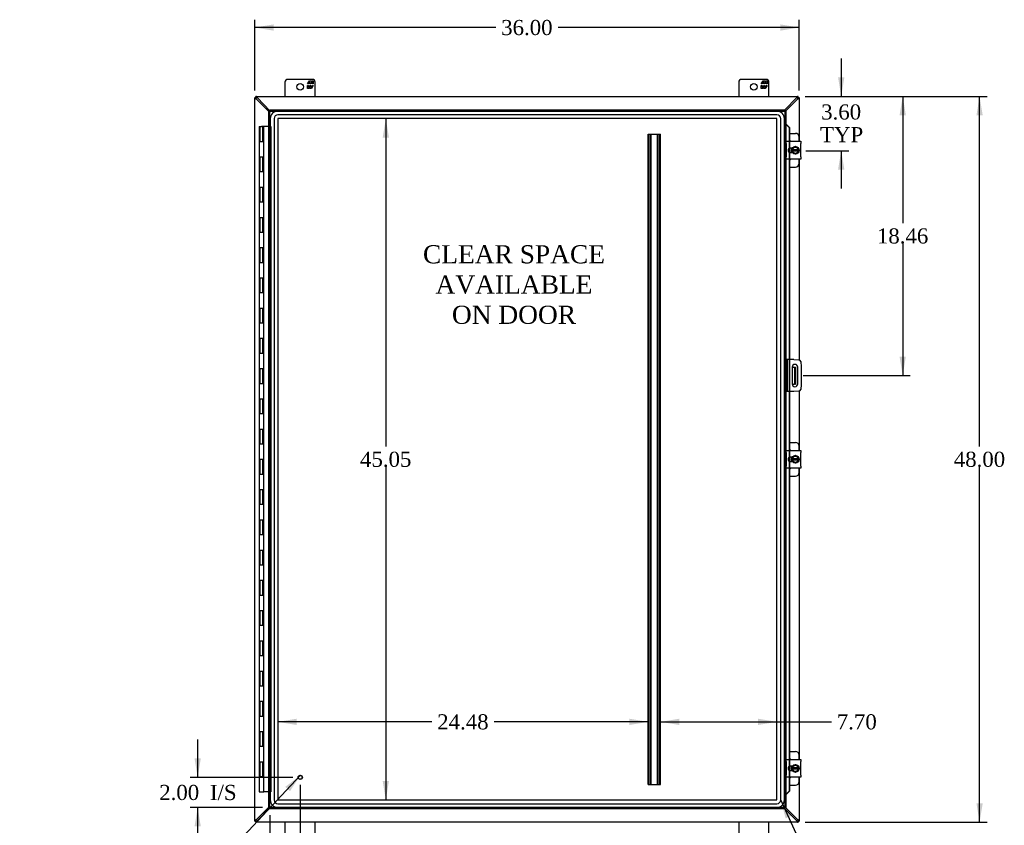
# Model space of a CAD drawing. Header units: inches. Extents: x 18 to 235, y 8 to 157.
# Tile 3 of 9: x 58 to 123, y 56 to 109. Entities that reach past the tile are written whole.
import ezdxf
from ezdxf.enums import TextEntityAlignment as Align

# ---------------------------------------------------------------- set-up
doc = ezdxf.new("R2010")
doc.units = ezdxf.units.IN
doc.header["$MEASUREMENT"] = 0
for name, color, linetype in [('COM40153-1', 7, 'CONTINUOUS'), ('COM40153-2', 7, 'CONTINUOUS'), ('COM42667', 7, 'CONTINUOUS'), ('COM42780', 7, 'CONTINUOUS'), ('COM48463', 7, 'CONTINUOUS'), ('COM53845-3', 7, 'CONTINUOUS'), ('COM70219', 7, 'CONTINUOUS'), ('COM70236-3', 7, 'CONTINUOUS'), ('COM71782-4', 7, 'CONTINUOUS'), ('DEFAULT', 7, 'CONTINUOUS'), ('FET07710', 7, 'CONTINUOUS'), ('HNG10620-44B', 7, 'CONTINUOUS'), ('HNG10620-44C', 7, 'CONTINUOUS'), ('SCC19011', 7, 'CONTINUOUS'), ('SPR20265', 7, 'CONTINUOUS'), ('STD21878', 7, 'CONTINUOUS'), ('WAF25035', 7, 'CONTINUOUS')]:
    doc.layers.add(name, color=color, linetype=linetype)
doc.styles.add('SEACAD_TIMES_NEW_ROMAN', font='times.ttf')

# ---------------------------------------------------------------- blocks, each defined once
blk = doc.blocks.new('SEANNOT_GROUP2')
at = {"layer": 'DEFAULT', "linetype": 'Continuous'}
blk.add_hatch(color=136, dxfattribs=at).paths.add_polyline_path([(76.254, 58.067), (76.956, 59.122), (75.95, 58.352)])
at = {"layer": 'DEFAULT', "color": 136, "linetype": 'Continuous'}
blk.add_line((69.75, 51.417), (69.25, 51.417), dxfattribs=at)
blk.add_lwpolyline([(69.75, 51.417), (76.956, 59.122)], dxfattribs=at)
at = {"layer": 'DEFAULT', "color": 136, "linetype": 'Continuous', "style": 'SEACAD_TIMES_NEW_ROMAN'}
for s, p in [('GROUND STUD', (58.308, 51.917)), ('DOOR', (58.308, 50.417))]:
    blk.add_text(s, height=1, dxfattribs=at).set_placement(p, align=Align.TOP_LEFT)
blk = doc.blocks.new('SEANNOT_GROUP3')
at = {"layer": 'DEFAULT', "linetype": 'Continuous'}
blk.add_hatch(color=136, dxfattribs=at).paths.add_polyline_path([(109.41, 56.437), (108.702, 57.488), (109.031, 56.264)])
at = {"layer": 'DEFAULT', "color": 136, "linetype": 'Continuous'}
blk.add_line((111.526, 51.293), (112.026, 51.293), dxfattribs=at)
blk.add_lwpolyline([(111.526, 51.293), (108.702, 57.488)], dxfattribs=at)
at = {"layer": 'DEFAULT', "color": 136, "linetype": 'Continuous', "style": 'SEACAD_TIMES_NEW_ROMAN'}
blk.add_text('GASKET', height=1, dxfattribs=at).set_placement((112.376, 51.793), align=Align.TOP_LEFT)
blk = doc.blocks.new('GDIMGGROUP')
at = {"layer": 'DEFAULT', "linetype": 'Continuous'}
for points in [[(122.058, 102.764), (121.85, 104.014), (121.642, 102.764)], [(122.058, 57.264), (121.642, 57.264), (121.85, 56.014)]]:
    blk.add_hatch(color=136, dxfattribs=at).paths.add_polyline_path(points)
at = {"layer": 'DEFAULT', "color": 136, "linetype": 'Continuous'}
for p, q in [((110.324, 104.014), (122.35, 104.014)), ((121.85, 80.864), (121.85, 104.014)), ((121.85, 56.014), (121.85, 79.514)), ((110.324, 56.014), (122.35, 56.014))]:
    blk.add_line(p, q, dxfattribs=at)
at = {"layer": 'DEFAULT', "color": 136, "linetype": 'Continuous', "style": 'SEACAD_TIMES_NEW_ROMAN'}
blk.add_text('48.00', height=1, dxfattribs=at).set_placement((120.144, 80.514), align=Align.TOP_LEFT)
blk = doc.blocks.new('GDIMGGROUP1')
at = {"layer": 'DEFAULT', "linetype": 'Continuous'}
for points in [[(69.946, 60.233), (70.154, 58.983), (70.363, 60.233)], [(69.946, 55.733), (70.363, 55.733), (70.154, 56.983)]]:
    blk.add_hatch(color=136, dxfattribs=at).paths.add_polyline_path(points)
at = {"layer": 'DEFAULT', "color": 136, "linetype": 'Continuous'}
for p, q in [((70.154, 58.983), (70.154, 61.483)), ((76.435, 58.983), (69.654, 58.983)), ((74.435, 56.983), (69.654, 56.983)), ((70.154, 54.483), (70.154, 56.983))]:
    blk.add_line(p, q, dxfattribs=at)
at = {"layer": 'DEFAULT', "color": 136, "linetype": 'Continuous', "style": 'SEACAD_TIMES_NEW_ROMAN'}
for s, p in [('2.00', (67.612, 58.483)), ('I/S', (70.966, 58.483))]:
    blk.add_text(s, height=1, dxfattribs=at).set_placement(p, align=Align.TOP_LEFT)
blk = doc.blocks.new('GDIMGGROUP9')
at = {"layer": 'DEFAULT', "linetype": 'Continuous'}
for points in [[(112.912, 105.264), (112.495, 105.264), (112.703, 104.014)], [(112.912, 99.168), (112.703, 100.418), (112.495, 99.168)]]:
    blk.add_hatch(color=136, dxfattribs=at).paths.add_polyline_path(points)
at = {"layer": 'DEFAULT', "color": 136, "linetype": 'Continuous'}
for p, q in [((112.703, 106.514), (112.703, 104.014)), ((110.324, 104.014), (113.203, 104.014)), ((110.357, 100.418), (113.203, 100.418)), ((112.703, 100.418), (112.703, 97.918))]:
    blk.add_line(p, q, dxfattribs=at)
at = {"layer": 'DEFAULT', "color": 136, "linetype": 'Continuous', "style": 'SEACAD_TIMES_NEW_ROMAN'}
for s, p in [('3.60', (111.376, 103.482)), ('TYP', (111.305, 101.982))]:
    blk.add_text(s, height=1, dxfattribs=at).set_placement(p, align=Align.TOP_LEFT)
blk = doc.blocks.new('GDIMGGROUP10')
at = {"layer": 'DEFAULT', "linetype": 'Continuous'}
for points in [[(116.976, 102.764), (116.767, 104.014), (116.559, 102.764)], [(116.976, 86.804), (116.559, 86.804), (116.767, 85.554)]]:
    blk.add_hatch(color=136, dxfattribs=at).paths.add_polyline_path(points)
at = {"layer": 'DEFAULT', "color": 136, "linetype": 'Continuous'}
for p, q in [((110.324, 104.014), (117.267, 104.014)), ((116.767, 104.014), (116.767, 95.634)), ((116.767, 94.284), (116.767, 85.554)), ((110.176, 85.554), (117.267, 85.554))]:
    blk.add_line(p, q, dxfattribs=at)
at = {"layer": 'DEFAULT', "color": 136, "linetype": 'Continuous', "style": 'SEACAD_TIMES_NEW_ROMAN'}
blk.add_text('18.46', height=1, dxfattribs=at).set_placement((115.061, 95.284), align=Align.TOP_LEFT)
blk = doc.blocks.new('GDIMGGROUP15')
at = {"layer": 'DEFAULT', "linetype": 'Continuous'}
for points in [[(76.185, 52.881), (76.185, 53.298), (74.935, 53.089)], [(75.685, 52.881), (76.935, 53.089), (75.685, 53.298)]]:
    blk.add_hatch(color=136, dxfattribs=at).paths.add_polyline_path(points)
at = {"layer": 'DEFAULT', "color": 136, "linetype": 'Continuous'}
for p, q in [((76.935, 58.483), (76.935, 52.589)), ((74.935, 56.483), (74.935, 52.589)), ((74.935, 53.089), (78.526, 53.089)), ((78.526, 53.089), (79.026, 53.089))]:
    blk.add_line(p, q, dxfattribs=at)
at = {"layer": 'DEFAULT', "color": 136, "linetype": 'Continuous', "style": 'SEACAD_TIMES_NEW_ROMAN'}
for s, p in [('2.00', (79.376, 53.589)), ('I/S', (82.73, 53.589))]:
    blk.add_text(s, height=1, dxfattribs=at).set_placement(p, align=Align.TOP_LEFT)
blk = doc.blocks.new('GDIMGGROUP21')
at = {"layer": 'DEFAULT', "linetype": 'Continuous'}
for points in [[(75.176, 108.774), (73.926, 108.566), (75.176, 108.358)], [(108.676, 108.774), (108.676, 108.358), (109.926, 108.566)]]:
    blk.add_hatch(color=136, dxfattribs=at).paths.add_polyline_path(points)
at = {"layer": 'DEFAULT', "color": 136, "linetype": 'Continuous'}
for p, q in [((73.926, 104.412), (73.926, 109.066)), ((109.926, 104.412), (109.926, 109.066)), ((89.87, 108.566), (73.926, 108.566)), ((109.926, 108.566), (93.982, 108.566))]:
    blk.add_line(p, q, dxfattribs=at)
at = {"layer": 'DEFAULT', "color": 136, "linetype": 'Continuous', "style": 'SEACAD_TIMES_NEW_ROMAN'}
blk.add_text('36.00', height=1, dxfattribs=at).set_placement((90.22, 109.066), align=Align.TOP_LEFT)
blk = doc.blocks.new('GDIMGGROUP24')
at = {"layer": 'DEFAULT', "linetype": 'Continuous'}
for points in [[(82.385, 101.291), (82.801, 101.291), (82.593, 102.541)], [(82.385, 58.737), (82.593, 57.487), (82.801, 58.737)]]:
    blk.add_hatch(color=136, dxfattribs=at).paths.add_polyline_path(points)
at = {"layer": 'DEFAULT', "color": 136, "linetype": 'Continuous'}
for p, q in [((82.593, 102.541), (82.593, 80.864)), ((82.593, 79.514), (82.593, 57.487))]:
    blk.add_line(p, q, dxfattribs=at)
at = {"layer": 'DEFAULT', "color": 136, "linetype": 'Continuous', "style": 'SEACAD_TIMES_NEW_ROMAN'}
blk.add_text('45.05', height=1, dxfattribs=at).set_placement((80.887, 80.514), align=Align.TOP_LEFT)
blk = doc.blocks.new('GDIMGGROUP25')
at = {"layer": 'DEFAULT', "linetype": 'Continuous'}
for points in [[(76.705, 62.86), (75.455, 62.652), (76.705, 62.443)], [(98.685, 62.86), (98.685, 62.443), (99.935, 62.652)]]:
    blk.add_hatch(color=136, dxfattribs=at).paths.add_polyline_path(points)
at = {"layer": 'DEFAULT', "color": 136, "linetype": 'Continuous'}
for p, q in [((85.639, 62.652), (75.455, 62.652)), ((99.935, 62.652), (89.751, 62.652))]:
    blk.add_line(p, q, dxfattribs=at)
at = {"layer": 'DEFAULT', "color": 136, "linetype": 'Continuous', "style": 'SEACAD_TIMES_NEW_ROMAN'}
blk.add_text('24.48', height=1, dxfattribs=at).set_placement((85.989, 63.152), align=Align.TOP_LEFT)
blk = doc.blocks.new('GDIMGGROUP26')
at = {"layer": 'DEFAULT', "linetype": 'Continuous'}
for points in [[(102.001, 62.86), (100.751, 62.652), (102.001, 62.443)], [(107.203, 62.86), (107.203, 62.443), (108.453, 62.652)]]:
    blk.add_hatch(color=136, dxfattribs=at).paths.add_polyline_path(points)
at = {"layer": 'DEFAULT', "color": 136, "linetype": 'Continuous'}
for p, q in [((100.751, 62.652), (111.561, 62.652)), ((111.561, 62.652), (112.061, 62.652))]:
    blk.add_line(p, q, dxfattribs=at)
at = {"layer": 'DEFAULT', "color": 136, "linetype": 'Continuous', "style": 'SEACAD_TIMES_NEW_ROMAN'}
blk.add_text('7.70', height=1, dxfattribs=at).set_placement((112.411, 63.152), align=Align.TOP_LEFT)

msp = doc.modelspace()

# ---------------------------------------------------------------- linework, layer by layer
at = {"layer": 'COM40153-1', "color": 7}
for p, q in [((109.458, 86.116), (109.568, 86.116)), ((109.568, 86.116), (109.604, 86.116)), ((109.604, 86.116), (109.676, 86.116)), ((109.604, 86.116), (109.604, 84.991)), ((109.676, 86.116), (109.676, 84.991)), ((109.458, 84.991), (109.568, 84.991)), ((109.604, 84.991), (109.568, 84.991)), ((109.604, 84.991), (109.676, 84.991))]:
    msp.add_line(p, q, dxfattribs=at)
at = {"layer": 'COM40153-2', "color": 7}
for p, q in [((109.123, 86.616), (109.051, 86.616)), ((109.123, 86.616), (109.123, 84.491)), ((109.123, 86.616), (109.159, 86.616)), ((109.574, 86.616), (109.159, 86.616)), ((109.574, 86.616), (109.908, 86.587)), ((109.457, 86.104), (109.457, 85.004)), ((109.832, 85.004), (109.832, 86.104)), ((110.022, 86.474), (110.051, 86.139)), ((110.051, 86.139), (110.051, 84.968)), ((110.051, 84.968), (110.022, 84.634)), ((109.123, 84.491), (109.051, 84.491)), ((109.159, 84.491), (109.123, 84.491)), ((109.574, 84.491), (109.159, 84.491)), ((109.908, 84.521), (109.574, 84.491))]:
    msp.add_line(p, q, dxfattribs=at)
for centre, radius, start, end in [((109.897, 86.463), 0.125, 5, 85), ((109.645, 86.104), 0.188, 0, 180), ((109.645, 85.004), 0.188, 180, 0), ((109.897, 84.645), 0.125, 275, 355)]:
    msp.add_arc(centre, radius, start, end, dxfattribs=at)
at = {"layer": 'COM42667', "color": 7}
for p, q in [((109.052, 100.898), (109.052, 101.041)), ((109.052, 101.041), (110.022, 101.041)), ((110.022, 101.041), (110.022, 100.898)), ((109.052, 100.898), (109.052, 100.006)), ((109.466, 100.592), (109.326, 100.592)), ((109.326, 100.311), (109.466, 100.311)), ((110.022, 100.006), (110.022, 100.898)), ((109.052, 99.863), (109.052, 100.006)), ((110.022, 99.863), (109.052, 99.863)), ((110.022, 100.006), (110.022, 99.863)), ((109.052, 80.46), (109.052, 80.603)), ((109.052, 80.603), (110.022, 80.603)), ((109.052, 80.46), (109.052, 79.568)), ((109.466, 80.154), (109.326, 80.154)), ((110.022, 80.603), (110.022, 80.46)), ((110.022, 79.568), (110.022, 80.46)), ((109.052, 79.425), (109.052, 79.568)), ((110.022, 79.425), (109.052, 79.425)), ((109.326, 79.873), (109.466, 79.873)), ((110.022, 79.568), (110.022, 79.425)), ((109.052, 60.022), (109.052, 60.165)), ((109.052, 60.165), (110.022, 60.165)), ((109.052, 60.022), (109.052, 59.13)), ((110.022, 60.165), (110.022, 60.022)), ((110.022, 59.13), (110.022, 60.022)), ((109.466, 59.716), (109.326, 59.716)), ((109.326, 59.435), (109.466, 59.435)), ((109.052, 58.987), (109.052, 59.13)), ((110.022, 58.987), (109.052, 58.987)), ((110.022, 59.13), (110.022, 58.987))]:
    msp.add_line(p, q, dxfattribs=at)
for centre, radius in [((109.326, 100.452), 0.14), ((109.326, 80.014), 0.141), ((109.326, 59.576), 0.14)]:
    msp.add_arc(centre, radius, 90, 270, dxfattribs=at)
at = {"layer": 'COM42780', "color": 7}
for p, q in [((109.276, 101.567), (109.673, 101.567)), ((109.923, 101.041), (109.923, 101.317)), ((109.423, 100.518), (109.423, 100.592)), ((109.423, 100.311), (109.423, 100.383)), ((109.923, 99.587), (109.923, 99.863)), ((109.276, 99.337), (109.673, 99.337)), ((109.276, 81.129), (109.673, 81.129)), ((109.923, 80.603), (109.923, 80.879)), ((109.423, 80.08), (109.423, 80.154)), ((109.423, 79.873), (109.423, 79.945)), ((109.923, 79.149), (109.923, 79.425)), ((109.276, 78.899), (109.673, 78.899)), ((109.276, 60.691), (109.673, 60.691)), ((109.923, 60.165), (109.923, 60.441)), ((109.423, 59.642), (109.423, 59.716)), ((109.423, 59.435), (109.423, 59.507)), ((109.923, 58.711), (109.923, 58.987)), ((109.276, 58.461), (109.673, 58.461))]:
    msp.add_line(p, q, dxfattribs=at)
for centre, start, end in [((109.673, 101.317), 0, 90), ((109.173, 100.88), 39.93243, 65.66946), ((109.173, 100.024), 294.33054, 320.06757), ((109.673, 99.587), 270, 0), ((109.673, 80.879), 0, 90), ((109.173, 80.442), 39.93243, 65.66946), ((109.173, 79.586), 294.33054, 320.06757), ((109.673, 79.149), 270, 0), ((109.673, 60.441), 0, 90), ((109.173, 60.004), 39.93243, 65.66946), ((109.173, 59.148), 294.33054, 320.06757), ((109.673, 58.711), 270, 0)]:
    msp.add_arc(centre, 0.25, start, end, dxfattribs=at)
at = {"layer": 'COM48463', "color": 7}
for p, q in [((73.926, 103.942), (73.998, 103.942)), ((73.926, 103.942), (73.926, 103.912)), ((73.926, 56.115), (73.926, 103.912)), ((73.998, 103.912), (73.926, 103.912)), ((73.998, 103.942), (73.998, 103.912)), ((74.034, 103.837), (74.014, 103.869)), ((74.034, 103.837), (74.863, 103.015)), ((109.018, 103.044), (109.818, 103.837)), ((109.818, 103.837), (109.837, 103.869)), ((109.854, 103.912), (109.854, 103.942)), ((109.854, 103.942), (109.926, 103.942)), ((109.854, 103.912), (109.926, 103.912)), ((109.926, 103.912), (109.926, 103.942)), ((109.926, 103.912), (109.926, 101.041)), ((109.926, 99.863), (109.926, 86.584)), ((109.926, 84.524), (109.926, 80.603)), ((109.926, 79.425), (109.926, 60.165)), ((109.926, 58.987), (109.926, 56.115)), ((74.034, 56.191), (74.863, 57.013)), ((109.018, 56.983), (109.818, 56.191)), ((73.926, 56.086), (73.926, 56.115)), ((73.998, 56.115), (73.926, 56.115)), ((73.926, 56.086), (73.998, 56.086)), ((73.998, 56.086), (73.998, 56.115)), ((74.014, 56.158), (74.034, 56.191)), ((109.837, 56.158), (109.818, 56.191)), ((109.854, 56.115), (109.854, 56.086)), ((109.854, 56.115), (109.926, 56.115)), ((109.854, 56.086), (109.926, 56.086)), ((109.926, 56.115), (109.926, 56.086))]:
    msp.add_line(p, q, dxfattribs=at)
for centre, radius, start, end in [((74.444, 104.635), 0.898, 238.53984, 242.80605), ((109.391, 104.664), 0.931, 297.27035, 301.38376), ((74.444, 55.393), 0.898, 117.19395, 121.46015), ((109.391, 55.364), 0.931, 58.61625, 62.72965)]:
    msp.add_arc(centre, radius, start, end, dxfattribs=at)
for points, knots in [([(73.976, 103.869), (73.974, 103.871), (73.97, 103.873), (73.966, 103.876), (73.961, 103.879), (73.956, 103.882), (73.952, 103.885), (73.948, 103.888), (73.944, 103.89), (73.939, 103.894), (73.934, 103.898), (73.93, 103.903), (73.927, 103.906), (73.926, 103.909), (73.926, 103.911), (73.926, 103.912)], [0, 0, 0, 0, 0.058508, 0.117588, 0.177234, 0.23744, 0.298196, 0.359495, 0.421327, 0.483683, 0.609872, 0.738031, 0.824554, 0.911887, 1, 1, 1, 1]), ([(74.014, 103.869), (74.012, 103.874), (74.01, 103.878), (74.006, 103.886), (74.004, 103.889), (74.001, 103.897), (74, 103.9), (73.998, 103.906), (73.998, 103.909), (73.998, 103.912)], [0, 0, 0, 0, 0.25, 0.25, 0.5, 0.5, 0.75, 0.75, 1, 1, 1, 1]), ([(109.837, 103.869), (109.838, 103.871), (109.84, 103.874), (109.842, 103.879), (109.845, 103.884), (109.847, 103.889), (109.849, 103.893), (109.851, 103.898), (109.853, 103.903), (109.854, 103.908), (109.854, 103.911), (109.854, 103.912)], [0, 0, 0, 0, 0.10632, 0.211245, 0.314764, 0.41687, 0.517562, 0.641426, 0.7631, 0.88261, 1, 1, 1, 1]), ([(109.876, 103.869), (109.883, 103.874), (109.889, 103.878), (109.901, 103.886), (109.907, 103.889), (109.916, 103.897), (109.919, 103.9), (109.924, 103.906), (109.926, 103.909), (109.926, 103.912)], [0, 0, 0, 0, 0.25, 0.25, 0.5, 0.5, 0.75, 0.75, 1, 1, 1, 1]), ([(73.926, 56.115), (73.926, 56.116), (73.926, 56.117), (73.927, 56.119), (73.927, 56.121), (73.929, 56.124), (73.931, 56.126), (73.933, 56.128), (73.935, 56.13), (73.938, 56.132), (73.942, 56.136), (73.948, 56.14), (73.956, 56.146), (73.965, 56.152), (73.972, 56.156), (73.976, 56.158)], [0, 0, 0, 0, 0.058839, 0.117335, 0.175479, 0.233264, 0.290679, 0.347718, 0.404373, 0.460635, 0.516498, 0.640635, 0.762642, 0.882451, 1, 1, 1, 1]), ([(73.998, 56.115), (73.998, 56.118), (73.998, 56.121), (74, 56.128), (74.001, 56.131), (74.004, 56.138), (74.006, 56.142), (74.01, 56.15), (74.012, 56.154), (74.014, 56.158)], [0, 0, 0, 0, 0.25, 0.25, 0.5, 0.5, 0.75, 0.75, 1, 1, 1, 1]), ([(109.837, 56.158), (109.839, 56.154), (109.842, 56.15), (109.846, 56.142), (109.847, 56.138), (109.85, 56.131), (109.852, 56.128), (109.853, 56.121), (109.854, 56.118), (109.854, 56.115)], [0, 0, 0, 0, 0.25, 0.25, 0.5, 0.5, 0.75, 0.75, 1, 1, 1, 1]), ([(109.876, 56.158), (109.878, 56.157), (109.881, 56.155), (109.886, 56.152), (109.891, 56.149), (109.895, 56.146), (109.9, 56.143), (109.904, 56.14), (109.908, 56.138), (109.912, 56.134), (109.918, 56.129), (109.922, 56.125), (109.924, 56.121), (109.926, 56.118), (109.926, 56.116), (109.926, 56.115)], [0, 0, 0, 0, 0.058508, 0.117588, 0.177234, 0.23744, 0.298196, 0.359495, 0.421327, 0.483683, 0.609872, 0.738031, 0.824554, 0.911887, 1, 1, 1, 1])]:
    msp.add_open_spline(points, degree=3, knots=knots, dxfattribs=at)
at = {"layer": 'COM53845-3', "color": 7}
for p, q in [((99.935, 58.514), (99.935, 101.514)), ((99.935, 101.514), (100.018, 101.514)), ((99.975, 58.514), (99.975, 101.514)), ((100.018, 101.514), (100.668, 101.514)), ((100.087, 58.514), (100.087, 101.514)), ((100.127, 58.514), (100.127, 101.514)), ((100.559, 58.514), (100.559, 101.514)), ((100.599, 58.514), (100.599, 101.514)), ((100.668, 101.514), (100.751, 101.514)), ((100.711, 58.514), (100.711, 101.514)), ((100.751, 58.514), (100.751, 101.514)), ((99.935, 58.514), (100.018, 58.514)), ((100.018, 58.514), (100.668, 58.514)), ((100.668, 58.514), (100.751, 58.514))]:
    msp.add_line(p, q, dxfattribs=at)
at = {"layer": 'COM70219', "color": 7}
for p, q in [((108.452, 103.04), (75.456, 103.04)), ((108.452, 103.039), (75.456, 103.039)), ((74.956, 102.54), (74.956, 57.488)), ((74.957, 102.54), (74.957, 57.488)), ((75.206, 102.54), (75.206, 57.488)), ((75.455, 102.54), (75.455, 57.488)), ((108.452, 102.79), (75.456, 102.79)), ((108.452, 102.541), (75.456, 102.541)), ((75.456, 102.54), (75.456, 57.488)), ((108.452, 102.54), (75.456, 102.54)), ((108.452, 57.488), (108.452, 102.54)), ((108.453, 57.488), (108.453, 102.54)), ((108.702, 57.488), (108.702, 102.54)), ((108.951, 57.488), (108.951, 102.54)), ((108.952, 57.488), (108.952, 102.54)), ((75.456, 57.488), (108.452, 57.488)), ((75.456, 57.487), (108.452, 57.487)), ((75.456, 57.238), (108.452, 57.238)), ((75.456, 56.989), (108.452, 56.989)), ((75.456, 56.988), (108.452, 56.988))]:
    msp.add_line(p, q, dxfattribs=at)
for centre, radius, start, end in [((75.456, 102.54), 0.5, 90, 180), ((75.456, 102.54), 0.499, 90, 180), ((108.452, 102.54), 0.5, 0, 90), ((108.452, 102.54), 0.499, 0, 90), ((75.456, 102.54), 0.25, 90, 180), ((75.456, 102.54), 0.001, 90, 180), ((108.452, 102.54), 0.25, 0, 90), ((108.452, 102.54), 0.001, 0, 90), ((75.456, 57.488), 0.5, 180, 270), ((75.456, 57.488), 0.499, 180, 270), ((75.456, 57.488), 0.25, 180, 270), ((75.456, 57.488), 0.001, 180, 270), ((108.452, 57.488), 0.5, 270, 0), ((108.452, 57.488), 0.001, 270, 0), ((108.452, 57.488), 0.25, 270, 0), ((108.452, 57.488), 0.499, 270, 0)]:
    msp.add_arc(centre, radius, start, end, dxfattribs=at)
at = {"layer": 'COM70236-3', "color": 7}
for p, q in [((73.998, 103.942), (73.998, 104.014)), ((74.027, 104.014), (73.998, 104.014)), ((74.027, 103.942), (73.998, 103.942)), ((74.027, 103.942), (74.027, 104.014)), ((74.027, 104.014), (109.824, 104.014)), ((74.103, 103.906), (74.07, 103.925)), ((74.935, 103.067), (74.103, 103.906)), ((109.749, 103.906), (108.966, 103.116)), ((109.781, 103.925), (109.749, 103.906)), ((109.824, 103.942), (109.824, 104.014)), ((109.854, 104.014), (109.824, 104.014)), ((109.854, 103.942), (109.824, 103.942)), ((109.854, 103.942), (109.854, 104.014)), ((74.103, 56.122), (74.935, 56.961)), ((108.966, 56.911), (109.749, 56.122)), ((73.998, 56.086), (73.998, 56.014)), ((73.998, 56.086), (74.027, 56.086)), ((73.998, 56.014), (74.027, 56.014)), ((74.027, 56.086), (74.027, 56.014)), ((109.824, 56.014), (74.027, 56.014)), ((74.07, 56.102), (74.103, 56.122)), ((109.749, 56.122), (109.781, 56.102)), ((109.824, 56.086), (109.824, 56.014)), ((109.824, 56.086), (109.854, 56.086)), ((109.824, 56.014), (109.854, 56.014)), ((109.854, 56.086), (109.854, 56.014))]:
    msp.add_line(p, q, dxfattribs=at)
for centre, start, end in [((73.275, 103.479), 27.27035, 31.38376), ((110.576, 103.479), 148.61625, 152.72965), ((73.275, 56.548), 328.61625, 332.72965), ((110.576, 56.548), 207.27035, 211.38376)]:
    msp.add_arc(centre, 0.931, start, end, dxfattribs=at)
for points, knots in [([(74.07, 103.964), (74.066, 103.971), (74.062, 103.977), (74.054, 103.989), (74.05, 103.995), (74.043, 104.004), (74.04, 104.007), (74.033, 104.013), (74.03, 104.014), (74.027, 104.014)], [0, 0, 0, 0, 0.25, 0.25, 0.5, 0.5, 0.75, 0.75, 1, 1, 1, 1]), ([(74.07, 103.925), (74.069, 103.926), (74.065, 103.928), (74.06, 103.931), (74.056, 103.933), (74.051, 103.935), (74.046, 103.937), (74.041, 103.939), (74.036, 103.941), (74.032, 103.942), (74.029, 103.942), (74.027, 103.942)], [0, 0, 0, 0, 0.10632, 0.211245, 0.314764, 0.41687, 0.517562, 0.641426, 0.7631, 0.88261, 1, 1, 1, 1]), ([(109.824, 104.014), (109.821, 104.014), (109.818, 104.013), (109.812, 104.007), (109.808, 104.004), (109.801, 103.995), (109.798, 103.989), (109.79, 103.977), (109.786, 103.971), (109.781, 103.964)], [0, 0, 0, 0, 0.25, 0.25, 0.5, 0.5, 0.75, 0.75, 1, 1, 1, 1]), ([(109.824, 103.942), (109.823, 103.942), (109.821, 103.942), (109.818, 103.941), (109.815, 103.941), (109.812, 103.94), (109.808, 103.938), (109.804, 103.937), (109.799, 103.935), (109.794, 103.932), (109.788, 103.929), (109.783, 103.926), (109.781, 103.925)], [0, 0, 0, 0, 0.078044, 0.157022, 0.236947, 0.317833, 0.399688, 0.482519, 0.608583, 0.736857, 0.867336, 1, 1, 1, 1]), ([(74.027, 56.086), (74.028, 56.086), (74.03, 56.086), (74.033, 56.086), (74.036, 56.087), (74.04, 56.088), (74.043, 56.089), (74.047, 56.091), (74.052, 56.093), (74.058, 56.096), (74.064, 56.099), (74.068, 56.101), (74.07, 56.102)], [0, 0, 0, 0, 0.078044, 0.157022, 0.236947, 0.317833, 0.399688, 0.482519, 0.608583, 0.736857, 0.867336, 1, 1, 1, 1]), ([(74.027, 56.014), (74.03, 56.014), (74.033, 56.015), (74.04, 56.02), (74.043, 56.024), (74.05, 56.033), (74.054, 56.039), (74.062, 56.05), (74.066, 56.057), (74.07, 56.064)], [0, 0, 0, 0, 0.25, 0.25, 0.5, 0.5, 0.75, 0.75, 1, 1, 1, 1]), ([(109.781, 56.102), (109.783, 56.102), (109.786, 56.1), (109.791, 56.097), (109.796, 56.095), (109.8, 56.093), (109.805, 56.091), (109.81, 56.089), (109.815, 56.087), (109.82, 56.086), (109.823, 56.086), (109.824, 56.086)], [0, 0, 0, 0, 0.10632, 0.211245, 0.314764, 0.41687, 0.517562, 0.641426, 0.7631, 0.88261, 1, 1, 1, 1]), ([(109.781, 56.064), (109.786, 56.057), (109.79, 56.05), (109.798, 56.039), (109.801, 56.033), (109.808, 56.024), (109.812, 56.02), (109.818, 56.015), (109.821, 56.014), (109.824, 56.014)], [0, 0, 0, 0, 0.25, 0.25, 0.5, 0.5, 0.75, 0.75, 1, 1, 1, 1])]:
    msp.add_open_spline(points, degree=3, knots=knots, dxfattribs=at)
at = {"layer": 'COM71782-4', "color": 7}
for p, q in [((74.863, 103.044), (74.935, 103.044)), ((74.863, 56.983), (74.863, 103.044)), ((74.935, 103.116), (74.935, 103.044)), ((74.935, 103.116), (108.979, 103.116)), ((74.935, 103.044), (108.979, 103.044)), ((74.935, 103.044), (74.971, 103.008)), ((74.935, 56.983), (74.935, 103.044)), ((74.935, 103.044), (74.971, 103.008)), ((108.979, 103.044), (108.943, 103.008)), ((108.979, 103.044), (108.943, 103.008)), ((108.979, 103.116), (108.979, 103.044)), ((108.979, 103.044), (108.979, 56.983)), ((109.051, 103.044), (108.979, 103.044)), ((109.051, 103.044), (109.051, 56.983)), ((109.051, 102.169), (108.979, 102.169)), ((109.064, 102.169), (109.051, 102.169)), ((109.073, 102.146), (109.082, 102.146)), ((109.093, 102.134), (109.263, 101.961)), ((109.093, 102.134), (109.106, 102.134)), ((109.106, 102.134), (109.276, 101.961)), ((109.263, 101.961), (109.263, 101.041)), ((109.276, 101.961), (109.263, 101.961)), ((109.276, 101.961), (109.276, 101.041)), ((109.263, 101.041), (109.263, 100.577)), ((109.276, 101.041), (109.276, 100.583)), ((109.263, 100.577), (109.263, 100.326)), ((109.263, 100.326), (109.263, 99.863)), ((109.276, 100.583), (109.276, 100.321)), ((109.276, 100.321), (109.276, 99.863)), ((109.263, 99.863), (109.263, 86.616)), ((109.276, 99.863), (109.276, 86.616)), ((109.263, 86.616), (109.263, 84.491)), ((109.276, 86.616), (109.276, 84.491)), ((109.263, 84.491), (109.263, 80.603)), ((109.276, 84.491), (109.276, 80.603)), ((109.263, 80.603), (109.263, 80.139)), ((109.263, 80.139), (109.263, 79.888)), ((109.276, 80.603), (109.276, 80.145)), ((109.276, 80.145), (109.276, 79.883)), ((109.263, 79.888), (109.263, 79.425)), ((109.263, 79.425), (109.263, 60.165)), ((109.276, 79.883), (109.276, 79.425)), ((109.276, 79.425), (109.276, 60.165)), ((109.263, 60.165), (109.263, 59.701)), ((109.276, 60.165), (109.276, 59.707)), ((109.263, 59.701), (109.263, 59.45)), ((109.263, 59.45), (109.263, 58.987)), ((109.276, 59.707), (109.276, 59.445)), ((109.276, 59.445), (109.276, 58.987)), ((109.263, 58.987), (109.263, 58.067)), ((109.276, 58.987), (109.276, 58.067)), ((109.263, 58.067), (109.093, 57.894)), ((109.276, 58.067), (109.106, 57.894)), ((109.276, 58.067), (109.263, 58.067)), ((109.051, 57.858), (108.979, 57.858)), ((109.051, 57.858), (109.064, 57.858)), ((109.082, 57.882), (109.073, 57.882)), ((109.093, 57.894), (109.106, 57.894)), ((74.863, 56.983), (74.935, 56.983)), ((74.935, 56.983), (74.971, 57.019)), ((74.935, 56.983), (74.971, 57.019)), ((108.979, 56.983), (74.935, 56.983)), ((74.935, 56.911), (74.935, 56.983)), ((108.979, 56.911), (74.935, 56.911)), ((108.979, 56.983), (108.943, 57.019)), ((108.979, 56.983), (108.943, 57.019)), ((108.979, 56.911), (108.979, 56.983)), ((109.051, 56.983), (108.979, 56.983))]:
    msp.add_line(p, q, dxfattribs=at)
for centre, radius, start, end in [((109.491, 103.22), 1.153, 245.73422, 249.46416), ((109.382, 102.403), 0.395, 216.31419, 223.00535), ((109.491, 103.22), 1.153, 249.46416, 250.45802), ((109.491, 56.807), 1.153, 110.53584, 114.26578), ((109.382, 57.625), 0.395, 136.99465, 143.68581), ((109.491, 56.807), 1.153, 109.54198, 110.53584)]:
    msp.add_arc(centre, radius, start, end, dxfattribs=at)
at = {"layer": 'FET07710', "color": 7}
for p, q in [((75.926, 104.951), (75.926, 104.014)), ((77.738, 105.139), (76.113, 105.139)), ((77.415, 104.834), (77.538, 105.046)), ((77.48, 104.834), (77.415, 104.834)), ((77.578, 104.94), (77.48, 104.94)), ((77.48, 104.94), (77.48, 104.834)), ((77.538, 105.046), (77.647, 105.046)), ((77.578, 104.834), (77.578, 104.94)), ((77.638, 104.834), (77.578, 104.834)), ((77.736, 104.94), (77.638, 104.94)), ((77.638, 104.94), (77.638, 104.834)), ((77.647, 105.046), (77.647, 104.968)), ((77.647, 104.968), (77.692, 105.046)), ((77.692, 105.046), (77.801, 105.046)), ((77.736, 104.834), (77.736, 104.94)), ((77.801, 104.834), (77.736, 104.834)), ((77.801, 105.046), (77.801, 104.834)), ((77.926, 104.014), (77.926, 104.951)), ((105.926, 104.951), (105.926, 104.014)), ((107.738, 105.139), (106.113, 105.139)), ((107.415, 104.834), (107.538, 105.046)), ((107.48, 104.834), (107.415, 104.834)), ((107.578, 104.94), (107.48, 104.94)), ((107.48, 104.94), (107.48, 104.834)), ((107.538, 105.046), (107.647, 105.046)), ((107.578, 104.834), (107.578, 104.94)), ((107.638, 104.834), (107.578, 104.834)), ((107.736, 104.94), (107.638, 104.94)), ((107.638, 104.94), (107.638, 104.834)), ((107.647, 105.046), (107.647, 104.968)), ((107.647, 104.968), (107.692, 105.046)), ((107.692, 105.046), (107.801, 105.046)), ((107.736, 104.834), (107.736, 104.94)), ((107.801, 104.834), (107.736, 104.834)), ((107.801, 105.046), (107.801, 104.834)), ((107.926, 104.014), (107.926, 104.951)), ((77.415, 104.524), (77.415, 104.736)), ((77.415, 104.736), (77.48, 104.736)), ((77.524, 104.524), (77.415, 104.524)), ((77.48, 104.736), (77.48, 104.63)), ((77.48, 104.63), (77.578, 104.63)), ((77.569, 104.602), (77.524, 104.524)), ((77.569, 104.524), (77.569, 104.602)), ((77.678, 104.524), (77.569, 104.524)), ((77.578, 104.63), (77.578, 104.736)), ((77.578, 104.736), (77.638, 104.736)), ((77.638, 104.736), (77.638, 104.63)), ((77.638, 104.63), (77.736, 104.63)), ((77.801, 104.736), (77.678, 104.524)), ((77.736, 104.63), (77.736, 104.736)), ((77.736, 104.736), (77.801, 104.736)), ((107.415, 104.524), (107.415, 104.736)), ((107.415, 104.736), (107.48, 104.736)), ((107.524, 104.524), (107.415, 104.524)), ((107.48, 104.736), (107.48, 104.63)), ((107.48, 104.63), (107.578, 104.63)), ((107.569, 104.602), (107.524, 104.524)), ((107.569, 104.524), (107.569, 104.602)), ((107.678, 104.524), (107.569, 104.524)), ((107.578, 104.63), (107.578, 104.736)), ((107.578, 104.736), (107.638, 104.736)), ((107.638, 104.736), (107.638, 104.63)), ((107.638, 104.63), (107.736, 104.63)), ((107.801, 104.736), (107.678, 104.524)), ((107.736, 104.63), (107.736, 104.736)), ((107.736, 104.736), (107.801, 104.736)), ((75.926, 56.014), (75.926, 55.076)), ((77.926, 55.076), (77.926, 56.014)), ((105.926, 56.014), (105.926, 55.076)), ((107.926, 55.076), (107.926, 56.014))]:
    msp.add_line(p, q, dxfattribs=at)
for centre in [(76.926, 104.639), (106.926, 104.639)]:
    msp.add_circle(centre, 0.219, dxfattribs=at)
for centre, radius, start, end in [((76.113, 104.951), 0.187, 90, 180), ((77.738, 104.951), 0.188, 0, 90), ((106.113, 104.951), 0.188, 90, 180), ((107.738, 104.951), 0.188, 0, 90)]:
    msp.add_arc(centre, radius, start, end, dxfattribs=at)
at = {"layer": 'HNG10620-44B', "color": 7}
for p, q in [((74.365, 101.014), (74.211, 101.014)), ((74.211, 101.014), (74.211, 100.014)), ((74.211, 100.014), (74.365, 100.014)), ((74.365, 99.014), (74.211, 99.014)), ((74.211, 99.014), (74.211, 98.014)), ((74.211, 98.014), (74.365, 98.014)), ((74.365, 97.014), (74.211, 97.014)), ((74.211, 97.014), (74.211, 96.014)), ((74.211, 96.014), (74.365, 96.014)), ((74.365, 95.014), (74.211, 95.014)), ((74.211, 95.014), (74.211, 94.014)), ((74.211, 94.014), (74.365, 94.014)), ((74.365, 93.014), (74.211, 93.014)), ((74.211, 93.014), (74.211, 92.014)), ((74.211, 92.014), (74.365, 92.014)), ((74.365, 91.014), (74.211, 91.014)), ((74.211, 91.014), (74.211, 90.014)), ((74.211, 90.014), (74.365, 90.014)), ((74.365, 89.014), (74.211, 89.014)), ((74.211, 89.014), (74.211, 88.014)), ((74.211, 88.014), (74.365, 88.014)), ((74.365, 87.014), (74.211, 87.014)), ((74.211, 87.014), (74.211, 86.014)), ((74.211, 86.014), (74.365, 86.014)), ((74.365, 85.014), (74.211, 85.014)), ((74.211, 85.014), (74.211, 84.014)), ((74.211, 84.014), (74.365, 84.014)), ((74.365, 83.014), (74.211, 83.014)), ((74.211, 83.014), (74.211, 82.014)), ((74.211, 82.014), (74.365, 82.014)), ((74.365, 81.014), (74.211, 81.014)), ((74.211, 81.014), (74.211, 80.014)), ((74.211, 80.014), (74.365, 80.014)), ((74.365, 79.014), (74.211, 79.014)), ((74.211, 79.014), (74.211, 78.014)), ((74.211, 78.014), (74.365, 78.014)), ((74.365, 77.014), (74.211, 77.014)), ((74.211, 77.014), (74.211, 76.014)), ((74.211, 76.014), (74.365, 76.014)), ((74.365, 75.014), (74.211, 75.014)), ((74.211, 75.014), (74.211, 74.014)), ((74.211, 74.014), (74.365, 74.014)), ((74.365, 73.014), (74.211, 73.014)), ((74.211, 73.014), (74.211, 72.014)), ((74.211, 72.014), (74.365, 72.014)), ((74.365, 71.014), (74.211, 71.014)), ((74.211, 71.014), (74.211, 70.014)), ((74.211, 70.014), (74.365, 70.014)), ((74.365, 69.014), (74.211, 69.014)), ((74.211, 69.014), (74.211, 68.014)), ((74.211, 68.014), (74.365, 68.014)), ((74.365, 67.014), (74.211, 67.014)), ((74.211, 67.014), (74.211, 66.014)), ((74.211, 66.014), (74.365, 66.014)), ((74.365, 65.014), (74.211, 65.014)), ((74.211, 65.014), (74.211, 64.014)), ((74.211, 64.014), (74.365, 64.014)), ((74.365, 63.014), (74.211, 63.014)), ((74.211, 63.014), (74.211, 62.014)), ((74.211, 62.014), (74.365, 62.014)), ((74.365, 61.014), (74.211, 61.014)), ((74.211, 61.014), (74.211, 60.014)), ((74.211, 60.014), (74.365, 60.014)), ((74.365, 59.014), (74.211, 59.014)), ((74.211, 59.014), (74.211, 58.014)), ((74.211, 58.014), (74.519, 58.014))]:
    msp.add_line(p, q, dxfattribs=at)
at = {"layer": 'HNG10620-44C', "color": 7}
for p, q in [((74.211, 102.014), (74.365, 102.014)), ((74.211, 102.014), (74.211, 101.014)), ((74.271, 102.014), (74.271, 101.014)), ((74.863, 102.014), (74.365, 102.014)), ((74.448, 102.014), (74.448, 101.014)), ((74.459, 101.014), (74.459, 102.014)), ((74.501, 102.014), (74.501, 101.014)), ((74.519, 101.014), (74.519, 102.014)), ((74.906, 102.014), (74.863, 102.014)), ((74.935, 102.014), (74.906, 102.014)), ((74.935, 102.014), (74.995, 102.014)), ((74.995, 102.014), (74.995, 58.014)), ((74.365, 101.014), (74.211, 101.014)), ((74.519, 101.014), (74.365, 101.014)), ((74.519, 100.014), (74.519, 101.014)), ((74.211, 100.014), (74.365, 100.014)), ((74.211, 100.014), (74.211, 99.014)), ((74.271, 100.014), (74.271, 99.014)), ((74.365, 100.014), (74.519, 100.014)), ((74.448, 100.014), (74.448, 99.014)), ((74.459, 99.014), (74.459, 100.014)), ((74.501, 100.014), (74.501, 99.014)), ((74.519, 99.014), (74.519, 100.014)), ((74.365, 99.014), (74.211, 99.014)), ((74.519, 99.014), (74.365, 99.014)), ((74.519, 98.014), (74.519, 99.014)), ((74.211, 98.014), (74.365, 98.014)), ((74.211, 98.014), (74.211, 97.014)), ((74.271, 98.014), (74.271, 97.014)), ((74.365, 98.014), (74.519, 98.014)), ((74.448, 98.014), (74.448, 97.014)), ((74.459, 97.014), (74.459, 98.014)), ((74.501, 98.014), (74.501, 97.014)), ((74.519, 97.014), (74.519, 98.014)), ((74.365, 97.014), (74.211, 97.014)), ((74.519, 97.014), (74.365, 97.014)), ((74.519, 96.014), (74.519, 97.014)), ((74.211, 96.014), (74.365, 96.014)), ((74.211, 96.014), (74.211, 95.014)), ((74.271, 96.014), (74.271, 95.014)), ((74.365, 96.014), (74.519, 96.014)), ((74.448, 96.014), (74.448, 95.014)), ((74.459, 95.014), (74.459, 96.014)), ((74.501, 96.014), (74.501, 95.014)), ((74.519, 95.014), (74.519, 96.014)), ((74.365, 95.014), (74.211, 95.014)), ((74.519, 95.014), (74.365, 95.014)), ((74.519, 94.014), (74.519, 95.014)), ((74.211, 94.014), (74.365, 94.014)), ((74.211, 94.014), (74.211, 93.014)), ((74.271, 94.014), (74.271, 93.014)), ((74.365, 94.014), (74.519, 94.014)), ((74.448, 94.014), (74.448, 93.014)), ((74.459, 93.014), (74.459, 94.014)), ((74.501, 94.014), (74.501, 93.014)), ((74.519, 93.014), (74.519, 94.014)), ((74.365, 93.014), (74.211, 93.014)), ((74.519, 93.014), (74.365, 93.014)), ((74.519, 92.014), (74.519, 93.014)), ((74.211, 92.014), (74.365, 92.014)), ((74.211, 92.014), (74.211, 91.014)), ((74.271, 92.014), (74.271, 91.014)), ((74.365, 92.014), (74.519, 92.014)), ((74.448, 92.014), (74.448, 91.014)), ((74.459, 91.014), (74.459, 92.014)), ((74.501, 92.014), (74.501, 91.014)), ((74.519, 91.014), (74.519, 92.014)), ((74.365, 91.014), (74.211, 91.014)), ((74.519, 91.014), (74.365, 91.014)), ((74.519, 90.014), (74.519, 91.014)), ((74.211, 90.014), (74.365, 90.014)), ((74.211, 90.014), (74.211, 89.014)), ((74.271, 90.014), (74.271, 89.014)), ((74.365, 90.014), (74.519, 90.014)), ((74.448, 90.014), (74.448, 89.014)), ((74.459, 89.014), (74.459, 90.014)), ((74.501, 90.014), (74.501, 89.014)), ((74.519, 89.014), (74.519, 90.014)), ((74.365, 89.014), (74.211, 89.014)), ((74.519, 89.014), (74.365, 89.014)), ((74.519, 88.014), (74.519, 89.014)), ((74.211, 88.014), (74.365, 88.014)), ((74.211, 88.014), (74.211, 87.014)), ((74.271, 88.014), (74.271, 87.014)), ((74.365, 88.014), (74.519, 88.014)), ((74.448, 88.014), (74.448, 87.014)), ((74.459, 87.014), (74.459, 88.014)), ((74.501, 88.014), (74.501, 87.014)), ((74.519, 87.014), (74.519, 88.014)), ((74.365, 87.014), (74.211, 87.014)), ((74.519, 87.014), (74.365, 87.014)), ((74.519, 86.014), (74.519, 87.014)), ((74.211, 86.014), (74.365, 86.014)), ((74.211, 86.014), (74.211, 85.014)), ((74.271, 86.014), (74.271, 85.014)), ((74.365, 86.014), (74.519, 86.014)), ((74.448, 86.014), (74.448, 85.014)), ((74.459, 85.014), (74.459, 86.014)), ((74.501, 86.014), (74.501, 85.014)), ((74.519, 85.014), (74.519, 86.014)), ((74.365, 85.014), (74.211, 85.014)), ((74.519, 85.014), (74.365, 85.014)), ((74.519, 84.014), (74.519, 85.014)), ((74.211, 84.014), (74.365, 84.014)), ((74.211, 84.014), (74.211, 83.014)), ((74.271, 84.014), (74.271, 83.014)), ((74.365, 84.014), (74.519, 84.014)), ((74.448, 84.014), (74.448, 83.014)), ((74.459, 83.014), (74.459, 84.014)), ((74.501, 84.014), (74.501, 83.014)), ((74.519, 83.014), (74.519, 84.014)), ((74.365, 83.014), (74.211, 83.014)), ((74.519, 83.014), (74.365, 83.014)), ((74.519, 82.014), (74.519, 83.014)), ((74.211, 82.014), (74.365, 82.014)), ((74.211, 82.014), (74.211, 81.014)), ((74.271, 82.014), (74.271, 81.014)), ((74.365, 82.014), (74.519, 82.014)), ((74.448, 82.014), (74.448, 81.014)), ((74.459, 81.014), (74.459, 82.014)), ((74.501, 82.014), (74.501, 81.014)), ((74.519, 81.014), (74.519, 82.014)), ((74.365, 81.014), (74.211, 81.014)), ((74.519, 81.014), (74.365, 81.014)), ((74.519, 80.014), (74.519, 81.014)), ((74.211, 80.014), (74.365, 80.014)), ((74.211, 80.014), (74.211, 79.014)), ((74.271, 80.014), (74.271, 79.014)), ((74.365, 80.014), (74.519, 80.014)), ((74.448, 80.014), (74.448, 79.014)), ((74.459, 79.014), (74.459, 80.014)), ((74.501, 80.014), (74.501, 79.014)), ((74.519, 79.014), (74.519, 80.014)), ((74.365, 79.014), (74.211, 79.014)), ((74.519, 79.014), (74.365, 79.014)), ((74.519, 78.014), (74.519, 79.014)), ((74.211, 78.014), (74.365, 78.014)), ((74.211, 78.014), (74.211, 77.014)), ((74.271, 78.014), (74.271, 77.014)), ((74.365, 78.014), (74.519, 78.014)), ((74.448, 78.014), (74.448, 77.014)), ((74.459, 77.014), (74.459, 78.014)), ((74.501, 78.014), (74.501, 77.014)), ((74.519, 77.014), (74.519, 78.014)), ((74.365, 77.014), (74.211, 77.014)), ((74.519, 77.014), (74.365, 77.014)), ((74.519, 76.014), (74.519, 77.014)), ((74.211, 76.014), (74.365, 76.014)), ((74.211, 76.014), (74.211, 75.014)), ((74.271, 76.014), (74.271, 75.014)), ((74.365, 76.014), (74.519, 76.014)), ((74.448, 76.014), (74.448, 75.014)), ((74.459, 75.014), (74.459, 76.014)), ((74.501, 76.014), (74.501, 75.014)), ((74.519, 75.014), (74.519, 76.014)), ((74.365, 75.014), (74.211, 75.014)), ((74.519, 75.014), (74.365, 75.014)), ((74.519, 74.014), (74.519, 75.014)), ((74.211, 74.014), (74.365, 74.014)), ((74.211, 74.014), (74.211, 73.014)), ((74.271, 74.014), (74.271, 73.014)), ((74.365, 74.014), (74.519, 74.014)), ((74.448, 74.014), (74.448, 73.014)), ((74.459, 73.014), (74.459, 74.014)), ((74.501, 74.014), (74.501, 73.014)), ((74.519, 73.014), (74.519, 74.014)), ((74.365, 73.014), (74.211, 73.014)), ((74.519, 73.014), (74.365, 73.014)), ((74.519, 72.014), (74.519, 73.014)), ((74.211, 72.014), (74.365, 72.014)), ((74.211, 72.014), (74.211, 71.014)), ((74.271, 72.014), (74.271, 71.014)), ((74.365, 72.014), (74.519, 72.014)), ((74.448, 72.014), (74.448, 71.014)), ((74.459, 71.014), (74.459, 72.014)), ((74.501, 72.014), (74.501, 71.014)), ((74.519, 71.014), (74.519, 72.014)), ((74.365, 71.014), (74.211, 71.014)), ((74.519, 71.014), (74.365, 71.014)), ((74.519, 70.014), (74.519, 71.014)), ((74.211, 70.014), (74.365, 70.014)), ((74.211, 70.014), (74.211, 69.014)), ((74.271, 70.014), (74.271, 69.014)), ((74.365, 70.014), (74.519, 70.014)), ((74.448, 70.014), (74.448, 69.014)), ((74.459, 69.014), (74.459, 70.014)), ((74.501, 70.014), (74.501, 69.014)), ((74.519, 69.014), (74.519, 70.014)), ((74.365, 69.014), (74.211, 69.014)), ((74.519, 69.014), (74.365, 69.014)), ((74.519, 68.014), (74.519, 69.014)), ((74.211, 68.014), (74.365, 68.014)), ((74.211, 68.014), (74.211, 67.014)), ((74.271, 68.014), (74.271, 67.014)), ((74.365, 68.014), (74.519, 68.014)), ((74.448, 68.014), (74.448, 67.014)), ((74.459, 67.014), (74.459, 68.014)), ((74.501, 68.014), (74.501, 67.014)), ((74.519, 67.014), (74.519, 68.014)), ((74.365, 67.014), (74.211, 67.014)), ((74.519, 67.014), (74.365, 67.014)), ((74.519, 66.014), (74.519, 67.014)), ((74.211, 66.014), (74.365, 66.014)), ((74.211, 66.014), (74.211, 65.014)), ((74.271, 66.014), (74.271, 65.014)), ((74.365, 66.014), (74.519, 66.014)), ((74.448, 66.014), (74.448, 65.014)), ((74.459, 65.014), (74.459, 66.014)), ((74.501, 66.014), (74.501, 65.014)), ((74.519, 65.014), (74.519, 66.014)), ((74.365, 65.014), (74.211, 65.014)), ((74.519, 65.014), (74.365, 65.014)), ((74.519, 64.014), (74.519, 65.014)), ((74.211, 64.014), (74.365, 64.014)), ((74.211, 64.014), (74.211, 63.014)), ((74.271, 64.014), (74.271, 63.014)), ((74.365, 64.014), (74.519, 64.014)), ((74.448, 64.014), (74.448, 63.014)), ((74.459, 63.014), (74.459, 64.014)), ((74.501, 64.014), (74.501, 63.014)), ((74.519, 63.014), (74.519, 64.014)), ((74.365, 63.014), (74.211, 63.014)), ((74.519, 63.014), (74.365, 63.014)), ((74.519, 62.014), (74.519, 63.014)), ((74.211, 62.014), (74.365, 62.014)), ((74.211, 62.014), (74.211, 61.014)), ((74.271, 62.014), (74.271, 61.014)), ((74.365, 62.014), (74.519, 62.014)), ((74.448, 62.014), (74.448, 61.014)), ((74.459, 61.014), (74.459, 62.014)), ((74.501, 62.014), (74.501, 61.014)), ((74.519, 61.014), (74.519, 62.014)), ((74.365, 61.014), (74.211, 61.014)), ((74.519, 61.014), (74.365, 61.014)), ((74.519, 60.014), (74.519, 61.014)), ((74.211, 60.014), (74.365, 60.014)), ((74.211, 60.014), (74.211, 59.014)), ((74.271, 60.014), (74.271, 59.014)), ((74.365, 60.014), (74.519, 60.014)), ((74.448, 60.014), (74.448, 59.014)), ((74.459, 59.014), (74.459, 60.014)), ((74.501, 60.014), (74.501, 59.014)), ((74.519, 59.014), (74.519, 60.014)), ((74.365, 59.014), (74.211, 59.014)), ((74.519, 59.014), (74.365, 59.014)), ((74.519, 58.014), (74.519, 59.014)), ((74.863, 58.014), (74.519, 58.014)), ((74.906, 58.014), (74.863, 58.014)), ((74.935, 58.014), (74.906, 58.014)), ((74.935, 58.014), (74.995, 58.014))]:
    msp.add_line(p, q, dxfattribs=at)
at = {"layer": 'SCC19011', "color": 7}
for p, q in [((109.673, 100.693), (109.458, 100.561)), ((109.458, 100.561), (109.458, 100.486)), ((109.458, 100.486), (109.458, 100.418)), ((109.478, 100.486), (109.458, 100.486)), ((109.458, 100.418), (109.458, 100.343)), ((109.458, 100.418), (109.478, 100.418)), ((109.458, 100.343), (109.673, 100.211)), ((109.488, 100.486), (109.478, 100.486)), ((109.478, 100.418), (109.488, 100.418)), ((109.857, 100.486), (109.488, 100.486)), ((109.488, 100.418), (109.857, 100.418)), ((109.888, 100.561), (109.673, 100.693)), ((109.673, 100.211), (109.888, 100.343)), ((109.867, 100.486), (109.857, 100.486)), ((109.857, 100.418), (109.867, 100.418)), ((109.888, 100.486), (109.867, 100.486)), ((109.867, 100.418), (109.888, 100.418)), ((109.888, 100.486), (109.888, 100.561)), ((109.888, 100.418), (109.888, 100.486)), ((109.888, 100.343), (109.888, 100.418)), ((109.673, 80.255), (109.458, 80.123)), ((109.458, 80.123), (109.458, 80.048)), ((109.888, 80.123), (109.673, 80.255)), ((109.888, 80.048), (109.888, 80.123)), ((109.458, 80.048), (109.458, 79.98)), ((109.478, 80.048), (109.458, 80.048)), ((109.458, 79.98), (109.458, 79.905)), ((109.458, 79.98), (109.478, 79.98)), ((109.458, 79.905), (109.673, 79.773)), ((109.488, 80.048), (109.478, 80.048)), ((109.478, 79.98), (109.488, 79.98)), ((109.857, 80.048), (109.488, 80.048)), ((109.488, 79.98), (109.857, 79.98)), ((109.673, 79.773), (109.888, 79.905)), ((109.867, 80.048), (109.857, 80.048)), ((109.857, 79.98), (109.867, 79.98)), ((109.888, 80.048), (109.867, 80.048)), ((109.867, 79.98), (109.888, 79.98)), ((109.888, 79.98), (109.888, 80.048)), ((109.888, 79.905), (109.888, 79.98)), ((109.673, 59.817), (109.458, 59.685)), ((109.458, 59.685), (109.458, 59.61)), ((109.458, 59.61), (109.458, 59.542)), ((109.478, 59.61), (109.458, 59.61)), ((109.458, 59.542), (109.458, 59.467)), ((109.458, 59.542), (109.478, 59.542)), ((109.458, 59.467), (109.673, 59.335)), ((109.488, 59.61), (109.478, 59.61)), ((109.478, 59.542), (109.488, 59.542)), ((109.857, 59.61), (109.488, 59.61)), ((109.488, 59.542), (109.857, 59.542)), ((109.888, 59.685), (109.673, 59.817)), ((109.673, 59.335), (109.888, 59.467)), ((109.867, 59.61), (109.857, 59.61)), ((109.857, 59.542), (109.867, 59.542)), ((109.888, 59.61), (109.867, 59.61)), ((109.867, 59.542), (109.888, 59.542)), ((109.888, 59.61), (109.888, 59.685)), ((109.888, 59.542), (109.888, 59.61)), ((109.888, 59.467), (109.888, 59.542))]:
    msp.add_line(p, q, dxfattribs=at)
for centre, start, end in [((109.673, 100.452), 10.44743, 169.55257), ((109.673, 100.452), 190.44743, 349.55257), ((109.673, 80.014), 10.44743, 169.55257), ((109.673, 80.014), 190.44743, 349.55257), ((109.673, 59.576), 10.44743, 169.55257), ((109.673, 59.576), 190.44743, 349.55257)]:
    msp.add_arc(centre, 0.188, start, end, dxfattribs=at)
at = {"layer": 'SPR20265', "color": 7}
for points, knots in [([(109.455, 100.593), (109.442, 100.574), (109.42, 100.528), (109.407, 100.449), (109.421, 100.367), (109.444, 100.326), (109.454, 100.311)], [0.95809881, 0.95809881, 0.95809881, 0.95809881, 0.9661238, 0.97598802, 0.98694613, 0.99365696, 0.99365696, 0.99365696, 0.99365696]), ([(109.464, 100.594), (109.447, 100.569), (109.422, 100.512), (109.416, 100.419), (109.438, 100.351), (109.458, 100.317), (109.462, 100.311)], [0.7674218, 0.7674218, 0.7674218, 0.7674218, 0.77798983, 0.7890906, 0.80019147, 0.80289251, 0.80289251, 0.80289251, 0.80289251]), ([(109.455, 80.155), (109.442, 80.136), (109.42, 80.09), (109.407, 80.011), (109.421, 79.929), (109.444, 79.888), (109.454, 79.873)], [0.95809881, 0.95809881, 0.95809881, 0.95809881, 0.9661238, 0.97598802, 0.98694613, 0.99365696, 0.99365696, 0.99365696, 0.99365696]), ([(109.464, 80.156), (109.447, 80.131), (109.422, 80.074), (109.416, 79.981), (109.438, 79.913), (109.458, 79.879), (109.462, 79.873)], [0.7674218, 0.7674218, 0.7674218, 0.7674218, 0.77798983, 0.7890906, 0.80019147, 0.80289251, 0.80289251, 0.80289251, 0.80289251]), ([(109.455, 59.717), (109.442, 59.698), (109.42, 59.652), (109.407, 59.573), (109.421, 59.491), (109.444, 59.45), (109.454, 59.435)], [0.95809881, 0.95809881, 0.95809881, 0.95809881, 0.9661238, 0.97598802, 0.98694613, 0.99365696, 0.99365696, 0.99365696, 0.99365696]), ([(109.464, 59.718), (109.447, 59.693), (109.422, 59.636), (109.416, 59.543), (109.438, 59.475), (109.458, 59.441), (109.462, 59.435)], [0.7674218, 0.7674218, 0.7674218, 0.7674218, 0.77798983, 0.7890906, 0.80019147, 0.80289251, 0.80289251, 0.80289251, 0.80289251])]:
    msp.add_open_spline(points, degree=3, knots=knots, dxfattribs=at)
at = {"layer": 'STD21878', "color": 7}
for radius in [0.141, 0.125]:
    msp.add_circle((76.935, 58.983), radius, dxfattribs=at)
at = {"layer": 'WAF25035', "color": 7}
for centre in [(109.673, 100.452), (109.673, 80.014), (109.673, 59.576)]:
    msp.add_circle(centre, 0.25, dxfattribs=at)

# ---------------------------------------------------------------- block references
at = {"layer": 'DEFAULT', "color": 7}
for name in ['GDIMGGROUP21', 'GDIMGGROUP9', 'GDIMGGROUP10', 'GDIMGGROUP', 'GDIMGGROUP24', 'GDIMGGROUP25', 'GDIMGGROUP26', 'GDIMGGROUP1', 'SEANNOT_GROUP2', 'GDIMGGROUP15', 'SEANNOT_GROUP3']:
    msp.add_blockref(name, (0, 0), dxfattribs=at)

# ---------------------------------------------------------------- texts
at = {"layer": 'DEFAULT', "color": 7, "insert": (91.067, 94.171), "char_height": 1.2, "width": 12.37848, "attachment_point": 2}
msp.add_mtext('{\\fTimes New Roman|b0||i0||c0|p34;\\C7;\\H1.2;\\W1.;CLEAR SPACE \\P}{\\fTimes New Roman|b0||i0||c0|p34;\\C7;\\H1.2;\\W1.;AVAILABLE \\P}{\\fTimes New Roman|b0||i0||c0|p34;\\C7;\\H1.2;\\W1.;ON DOOR}', dxfattribs=at)

doc.saveas('drawing.dxf')
